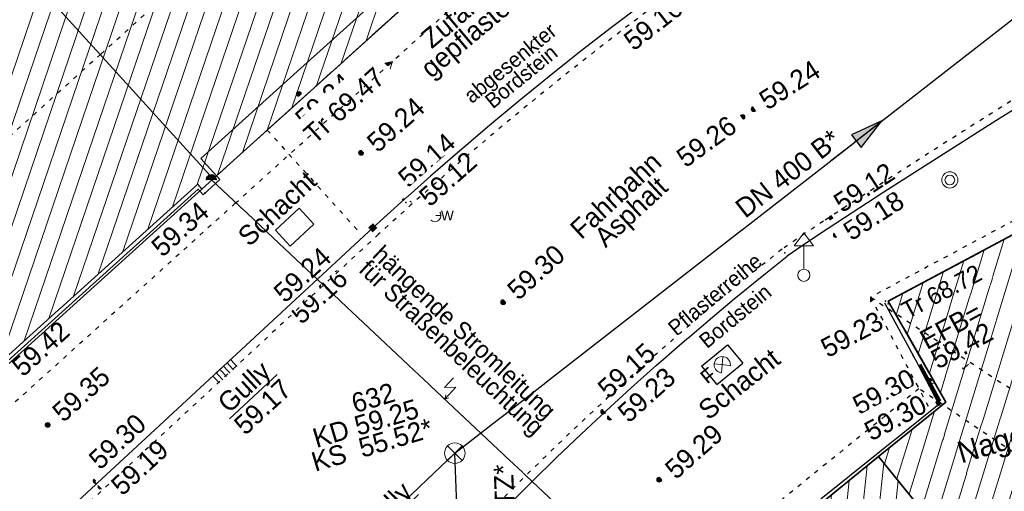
# Model space of a CAD drawing. Header units: metres. Extents: x 32365810 to 32367010, y 5620411 to 5622366.
# Tile 104 of 198: x 32366190 to 32366213, y 5622100 to 5622111. Entities that reach past the tile are written whole.
import ezdxf

# ---------------------------------------------------------------- set-up
doc = ezdxf.new("R2010")
doc.units = ezdxf.units.M
for name, pattern in [('1000.100', [0]), ('1000.104', [0.225, 0.075, -0.15]), ('1000.106', [0]), ('1000.196', [0.225, 0.075, -0.15]), ('1000.300', [0]), ('1000.325', [0]), ('1600.1047', [0]), ('1600.2028', [0]), ('1600.2305', [0.75, 0.5, 0, 0, -0.25]), ('1600.2505', [0]), ('1600.2507', [0])]:
    doc.linetypes.add(name, pattern=pattern)
doc.layers.get('0').update_dxf_attribs({"color": 1, "linetype": 'CONTINUOUS'})
for name, color, linetype in [('Beschriftung Gebäude', 7, 'CONTINUOUS'), ('Beschriftung Kanalbestand (AMT 66)', 7, 'CONTINUOUS'), ('Beschriftung Topographie', 7, 'CONTINUOUS'), ('Ebene 32', 7, 'CONTINUOUS'), ('EFB-_ Dachhöhen Bestandsgebäude (NHN)', 7, 'CONTINUOUS'), ('Fahrbahnmarkierung', 7, 'CONTINUOUS'), ('Flurstücke_Grenzpunkte', 11, 'CONTINUOUS'), ('Gebäude', 31, 'CONTINUOUS'), ('Höhen_ gemessen (NHN)', 7, 'CONTINUOUS'), ('Höhentexte_ gemessen (NHN)', 7, 'CONTINUOUS'), ('Lagebezeichnungen', 12, 'CONTINUOUS'), ('Leitungen Kanalbestand (AMT 66)', 7, 'CONTINUOUS'), ('Siedlungsflächen - Bauwerke u. Einrichtungen', 51, 'CONTINUOUS'), ('Stromversorgung', 7, 'CONTINUOUS'), ('Symbole Topographie', 7, 'CONTINUOUS'), ('Topgraphie_ weitere örtliche Aufnahme', 7, 'CONTINUOUS'), ('Topographie_ örtl. Aufnahme', 7, 'CONTINUOUS'), ('Wasserleitung', 7, 'CONTINUOUS'), ('weitere Entwässerungsleitungen', 7, 'CONTINUOUS')]:
    doc.layers.add(name, color=color, linetype=linetype)
doc.styles.add('Arial', font='Arial.ttf')
doc.styles.add('Beschriftung schwarz_ Stift 0.25', font='Century Gothic.ttf')
doc.styles.add('Beschriftung Topographie_ blau', font='Century Gothic.ttf')
doc.styles.add('Dachhöhe NHN_ Bestand_ gemessen', font='Century Gothic.ttf')
doc.styles.add('Dachhöhe NHN_ Bestand_ gemessen_ schwarz', font='Century Gothic.ttf')
doc.styles.add('Flurstücksnummer - K 10 700', font='Arial.ttf')
doc.styles.add('Hausnummern NRW', font='Arial.ttf', dxfattribs={"width": 0.85})
doc.styles.add('Höhe NHN_ gemessen_ blau', font='Century Gothic.ttf')
doc.styles.add('Höhe NHN_ gemessen_ schwarz', font='Century Gothic.ttf')
doc.styles.add('Kanal Mischwasser_ Beschriftung allgemein_ dünn_ lila', font='Century Gothic.ttf')
doc.styles.add('Kanal_ Höhe_ NHN (Deckel_Sohle)_ lila', font='Century Gothic.ttf')
doc.styles.add('Stromversorgung_ Beschriftung allgemein_ dünn_ schwarz', font='Century Gothic.ttf')

# ---------------------------------------------------------------- blocks, each defined once
blk = doc.blocks.new('S1000.258')
at = {"lineweight": -2}
blk.add_hatch(color=0, dxfattribs=at).paths.add_polyline_path([(-0.5, -0.5), (-0.5, 0.5), (0.5, 0.5), (0.5, -0.5)], flags=0)
blk = doc.blocks.new('S1000.360')
at = {"lineweight": -2}
blk.add_hatch(color=0, dxfattribs=at).paths.add_polyline_path([(0, 0.25), (0.05, 0.05), (-0.05, 0.05)], flags=0)
at = {"color": 0, "lineweight": -2}
for p, q in [((-0.05, 0.05), (0, 0.25)), ((0, 0.25), (0.05, 0.05)), ((0, 0.25), (0, -0.25)), ((0.05, 0.05), (-0.05, 0.05))]:
    blk.add_line(p, q, dxfattribs=at)
blk = doc.blocks.new('S1000.451')
at = {"color": 0, "lineweight": -2}
for radius in [0.5, 0.3]:
    blk.add_circle((0, 0), radius, dxfattribs=at)
blk = doc.blocks.new('S1000.460', base_point=(0, -0.375))
at = {"color": 0, "lineweight": -2}
for p, q in [((-0.2, 0.23), (0, 0.5)), ((0, 0.5), (0.2, 0.23)), ((0.2, 0.23), (-0.2, 0.23)), ((0, -0.25), (0, 0.23))]:
    blk.add_line(p, q, dxfattribs=at)
blk.add_circle((0, -0.375), 0.125, dxfattribs=at)
blk = doc.blocks.new('S1000.364', base_point=(0.25, 0))
at = {"color": 0, "lineweight": -2}
for p, q in [((0.075, 0.175), (0.425, -0.175)), ((0.425, 0.175), (0.075, -0.175))]:
    blk.add_line(p, q, dxfattribs=at)
blk.add_circle((0.25, 0), 0.25, dxfattribs=at)
at = {"color": 0, "lineweight": -2, "insert": (-0.5, -0.235), "char_height": 0.47, "attachment_point": 7, "line_spacing_factor": 0.69, "style": 'Arial'}
blk.add_mtext('F', dxfattribs=at)
blk = doc.blocks.new('S1000.549', base_point=(-0.2, 0))
at = {"color": 0, "lineweight": -2}
blk.add_line((-0.45, 0), (0.05, 0), dxfattribs=at)
blk.add_circle((-0.2, 0), 0.25, dxfattribs=at)
at = {"color": 0, "lineweight": -2, "insert": (0.05246, -0.199999), "char_height": 0.4, "attachment_point": 7, "line_spacing_factor": 0.69, "style": 'Arial'}
blk.add_mtext('W', dxfattribs=at)
blk = doc.blocks.new('S1000.474')
at = {"lineweight": -2}
blk.add_hatch(color=0, dxfattribs=at).paths.add_polyline_path([(-0.125, 0), (-0.120741, 0.032352), (-0.108253, 0.0625), (-0.088388, 0.088388), (-0.0625, 0.108253), (-0.032352, 0.120741), (0, 0.125), (0.032352, 0.120741), (0.0625, 0.108253), (0.088388, 0.088388), (0.108253, 0.0625), (0.120741, 0.032352), (0.125, 0), (0, 0)], flags=0)
at = {"color": 0, "lineweight": -2}
for p, q in [((-0.125, 0), (0, 0)), ((0, 0), (0.125, 0))]:
    blk.add_line(p, q, dxfattribs=at)
blk.add_arc((0, 0), 0.125, 0, 180, dxfattribs=at)
for p in [(-0.125, 0), (0, 0), (0.125, 0)]:
    blk.add_point(p, dxfattribs=at)
blk = doc.blocks.new('S1000.345')
at = {"color": 0, "lineweight": -2}
for p, q in [((-0.353554, 0.353554), (0.353554, -0.353554)), ((-0.353554, -0.353554), (0.353554, 0.353554))]:
    blk.add_line(p, q, dxfattribs=at)
blk.add_circle((0, 0), 0.5, dxfattribs=at)
blk = doc.blocks.new('S1000.507', base_point=(0, -0.25))
at = {"color": 0, "lineweight": -2}
for p, q in [((-0.5, 0.25), (-0.3, 0.25)), ((-0.5, -0.25), (-0.5, 0.25)), ((-0.3, 0.25), (-0.1, 0.25)), ((-0.3, 0.25), (-0.3, -0.25)), ((-0.1, 0.25), (0.1, 0.25)), ((-0.1, 0.25), (-0.1, -0.25)), ((0.1, 0.25), (0.3, 0.25)), ((0.1, 0.25), (0.1, -0.25)), ((0.3, 0.25), (0.5, 0.25)), ((0.3, 0.25), (0.3, -0.25)), ((0.5, 0.25), (0.5, -0.25)), ((-0.3, -0.25), (-0.5, -0.25)), ((-0.1, -0.25), (-0.3, -0.25)), ((0.1, -0.25), (-0.1, -0.25)), ((0.3, -0.25), (0.1, -0.25)), ((0.5, -0.25), (0.3, -0.25))]:
    blk.add_line(p, q, dxfattribs=at)
blk = doc.blocks.new('S1000.15')
at = {"color": 0, "lineweight": -2}
for p, q in [((-0.5, 0.05), (-0.485, 0.1)), ((0.495, 0.05), (-0.5, 0.05)), ((-0.5, -0.05), (-0.5, 0)), ((-0.5, 0), (0.5, 0)), ((-0.485, 0.1), (0.49, 0.1)), ((-0.475, 0.15), (-0.455, 0.2)), ((0.475, 0.15), (-0.475, 0.15)), ((-0.455, 0.2), (0.455, 0.2)), ((-0.43, 0.25), (-0.4, 0.3)), ((0.43, 0.25), (-0.43, 0.25)), ((-0.4, 0.3), (0.395, 0.3)), ((-0.355, 0.35), (-0.295, 0.4)), ((0.36, 0.35), (-0.355, 0.35)), ((-0.295, 0.4), (0.3, 0.4)), ((0.22, 0.45), (-0.215, 0.45)), ((0.3, 0.4), (0.22, 0.45)), ((0.395, 0.3), (0.36, 0.35)), ((0.455, 0.2), (0.43, 0.25)), ((0.49, 0.1), (0.475, 0.15)), ((0.5, 0), (0.495, 0.05)), ((0.495, -0.05), (-0.5, -0.05)), ((-0.475, -0.15), (-0.49, -0.1)), ((-0.49, -0.1), (0.485, -0.1)), ((0.475, -0.15), (-0.475, -0.15)), ((-0.43, -0.25), (-0.455, -0.2)), ((-0.455, -0.2), (0.46, -0.2)), ((0.425, -0.25), (-0.43, -0.25)), ((-0.355, -0.35), (-0.4, -0.3)), ((-0.4, -0.3), (0.395, -0.3)), ((0.345, -0.35), (-0.355, -0.35)), ((-0.205, -0.45), (-0.29, -0.4)), ((-0.29, -0.4), (0.285, -0.4)), ((0.2, -0.45), (-0.205, -0.45)), ((0.285, -0.4), (0.345, -0.35)), ((0.395, -0.3), (0.425, -0.25)), ((0.46, -0.2), (0.475, -0.15)), ((0.485, -0.1), (0.495, -0.05))]:
    blk.add_line(p, q, dxfattribs=at)
blk.add_circle((0, 0), 0.5, dxfattribs=at)
blk = doc.blocks.new('S1000.400')
at = {"lineweight": -2}
blk.add_hatch(color=0, dxfattribs=at).paths.add_polyline_path([(-0.49, 0), (0.49, 0), (0.479292, -0.101877), (0.447637, -0.199301), (0.396418, -0.288015), (0.327874, -0.364141), (0.245, -0.424352), (0.151418, -0.466018), (0.051219, -0.487316), (-0.051219, -0.487316), (-0.151418, -0.466018), (-0.245, -0.424352), (-0.327874, -0.364141), (-0.396418, -0.288015), (-0.447637, -0.199301), (-0.479292, -0.101877)], flags=0)
at = {"color": 0, "lineweight": -2}
blk.add_circle((0, 0), 0.5, dxfattribs=at)
for start, end in [(0, 180), (180, 0)]:
    blk.add_arc((0, 0), 0.49, start, end, dxfattribs=at)
blk = doc.blocks.new('S1000.114', base_point=(0, 0.366025))
at = {"lineweight": -2}
blk.add_hatch(color=0, dxfattribs=at).paths.add_polyline_path([(-0.5, -0.5), (0, 0.366026), (0, -0.5)], flags=0)
at = {"color": 0, "lineweight": -2}
for p, q in [((0, 0.366026), (-0.5, -0.5)), ((0.5, -0.5), (0, 0.366026)), ((-0.5, -0.5), (0, -0.5)), ((0, -0.5), (0.5, -0.5))]:
    blk.add_line(p, q, dxfattribs=at)
blk = doc.blocks.new('O92')
at = {"layer": 'Gebäude', "color": 7, "linetype": '1600.2507', "lineweight": 18}
for p, q in [((32366198.538, 5622121.696), (32366189.143, 5622113.221)), ((32366203.863, 5622115.823), (32366198.538, 5622121.696)), ((32366194.469, 5622107.35), (32366203.863, 5622115.823)), ((32366189.143, 5622113.221), (32366194.469, 5622107.35))]:
    blk.add_line(p, q, dxfattribs=at)
blk = doc.blocks.new('O508')
at = {"layer": 'Gebäude', "color": 7, "linetype": '1600.2305', "lineweight": 18}
blk.add_line((32366203.863, 5622115.823), (32366194.469, 5622107.35), dxfattribs=at)
blk = doc.blocks.new('O1014')
at = {"layer": 'Flurstücke_Grenzpunkte', "color": 7, "linetype": '1600.2028', "lineweight": 35}
for p, q in [((32366194.469, 5622107.35), (32366203.863, 5622115.823)), ((32366194.209, 5622107.115), (32366194.469, 5622107.35)), ((32366182.496, 5622096.55), (32366194.209, 5622107.115))]:
    blk.add_line(p, q, dxfattribs=at)
blk = doc.blocks.new('O1323')
at = {"layer": 'Flurstücke_Grenzpunkte', "color": 7, "linetype": '1600.2028', "lineweight": 35}
for p, q in [((32366209.853, 5622100.937), (32366207.289, 5622098.86)), ((32366216.161, 5622093.17), (32366209.853, 5622100.937)), ((32366214.832, 5622089.521), (32366207.289, 5622098.86)), ((32366221.404, 5622086.716), (32366216.161, 5622093.17)), ((32366218.587, 5622084.872), (32366214.832, 5622089.521)), ((32366221.404, 5622086.716), (32366218.587, 5622084.872))]:
    blk.add_line(p, q, dxfattribs=at)
at = {"layer": 'Flurstücke_Grenzpunkte', "color": 7, "lineweight": 18, "insert": (32366211.408285, 5622094.984837), "char_height": 0.95, "attachment_point": 8, "line_spacing_factor": 0.69, "style": 'Flurstücksnummer - K 10 700', "bg_fill": 2}
blk.add_mtext('96', dxfattribs=at)
blk = doc.blocks.new('O1357')
at = {"layer": 'Flurstücke_Grenzpunkte', "color": 7, "linetype": '1600.2028', "lineweight": 35}
for p, q in [((32366214.216, 5622106.737), (32366210.076, 5622104.526)), ((32366219.836, 5622096.145), (32366214.216, 5622106.737)), ((32366210.076, 5622104.526), (32366211.406, 5622102.195)), ((32366211.406, 5622102.195), (32366209.853, 5622100.937)), ((32366216.161, 5622093.17), (32366209.853, 5622100.937)), ((32366223.953, 5622088.386), (32366219.836, 5622096.145)), ((32366221.404, 5622086.716), (32366216.161, 5622093.17)), ((32366223.953, 5622088.386), (32366221.404, 5622086.716))]:
    blk.add_line(p, q, dxfattribs=at)
at = {"layer": 'Flurstücke_Grenzpunkte', "color": 7, "lineweight": 18, "insert": (32366214.893, 5622097.485), "char_height": 0.95, "attachment_point": 8, "line_spacing_factor": 0.69, "style": 'Flurstücksnummer - K 10 700', "bg_fill": 2}
blk.add_mtext('97', dxfattribs=at)
blk = doc.blocks.new('O1587')
at = {"layer": 'Flurstücke_Grenzpunkte', "color": 7, "linetype": '1600.2028', "lineweight": 35}
for p, q in [((32366194.469, 5622107.35), (32366203.863, 5622115.823)), ((32366194.209, 5622107.115), (32366194.469, 5622107.35)), ((32366182.496, 5622096.55), (32366194.209, 5622107.115)), ((32366214.216, 5622106.737), (32366210.076, 5622104.526)), ((32366210.076, 5622104.526), (32366211.406, 5622102.195)), ((32366211.406, 5622102.195), (32366209.853, 5622100.937)), ((32366209.853, 5622100.937), (32366207.289, 5622098.86))]:
    blk.add_line(p, q, dxfattribs=at)
blk = doc.blocks.new('O2545')
at = {"layer": 'Gebäude', "color": 7, "linetype": '1600.2505', "lineweight": 18}
for p, q in [((32366194.469, 5622107.35), (32366203.863, 5622115.823)), ((32366182.396, 5622096.662), (32366194.11, 5622107.227)), ((32366194.11, 5622107.227), (32366194.209, 5622107.115)), ((32366194.209, 5622107.115), (32366194.469, 5622107.35))]:
    blk.add_line(p, q, dxfattribs=at)
blk = doc.blocks.new('O2653')
at = {"layer": 'Gebäude', "color": 7, "linetype": '1600.2505', "lineweight": 18}
for p, q in [((32366214.216, 5622106.737), (32366210.076, 5622104.526)), ((32366214.216, 5622106.737), (32366219.836, 5622096.145)), ((32366210.076, 5622104.526), (32366211.406, 5622102.195)), ((32366211.406, 5622102.195), (32366209.853, 5622100.937)), ((32366209.853, 5622100.937), (32366216.161, 5622093.17)), ((32366219.836, 5622096.145), (32366216.161, 5622093.17))]:
    blk.add_line(p, q, dxfattribs=at)
at = {"layer": 'Ebene 32', "color": 7, "lineweight": 18, "insert": (32366214.355, 5622099.978), "char_height": 0.7, "attachment_point": 8, "line_spacing_factor": 0.69, "style": 'Hausnummern NRW', "bg_fill": 2}
blk.add_mtext('(3)', dxfattribs=at)
blk = doc.blocks.new('O2740')
at = {"layer": 'Gebäude', "color": 7, "linetype": '1600.2505', "lineweight": 18}
for p, q in [((32366209.853, 5622100.937), (32366207.289, 5622098.86)), ((32366209.853, 5622100.937), (32366216.161, 5622093.17)), ((32366214.832, 5622089.521), (32366207.289, 5622098.86)), ((32366216.161, 5622093.17), (32366213.637, 5622091.126)), ((32366213.637, 5622091.126), (32366214.893, 5622089.57)), ((32366214.893, 5622089.57), (32366214.832, 5622089.521))]:
    blk.add_line(p, q, dxfattribs=at)
at = {"layer": 'Lagebezeichnungen', "color": 7, "lineweight": 18, "insert": (32366208.349193, 5622098.608349), "char_height": 0.7, "attachment_point": 8, "rotation": 39.0096809, "line_spacing_factor": 0.69, "style": 'Hausnummern NRW', "bg_fill": 2}
blk.add_mtext('18', dxfattribs=at)
blk = doc.blocks.new('*X1198')
at = {"color": 253, "linetype": '1600.1047', "lineweight": 18, "true_color": 0xb2b2b2}
for p, q in [((32366193.526352, 5622106.7006), (32366201.936114, 5622131.388532)), ((32366194.098201, 5622107.216358), (32366202.178255, 5622130.936389)), ((32366194.571323, 5622107.442291), (32366202.420396, 5622130.484246)), ((32366195.143185, 5622107.958087), (32366202.662537, 5622130.032103)), ((32366195.715047, 5622108.473883), (32366202.904678, 5622129.57996)), ((32366196.28691, 5622108.989679), (32366203.146818, 5622129.127817)), ((32366196.858772, 5622109.505475), (32366203.388959, 5622128.675674)), ((32366197.430634, 5622110.021272), (32366203.6311, 5622128.223531)), ((32366198.002496, 5622110.537068), (32366203.873241, 5622127.771388)), ((32366192.954502, 5622106.184843), (32366198.105303, 5622121.305674)), ((32366192.382653, 5622105.669085), (32366197.533408, 5622120.789782)), ((32366191.810804, 5622105.153327), (32366196.961513, 5622120.273889)), ((32366191.238955, 5622104.63757), (32366196.389618, 5622119.757997)), ((32366190.667106, 5622104.121812), (32366195.817723, 5622119.242104)), ((32366190.095257, 5622103.606054), (32366195.245828, 5622118.726212)), ((32366189.523408, 5622103.090296), (32366194.673933, 5622118.210319)), ((32366188.951559, 5622102.574539), (32366194.102038, 5622117.694427)), ((32366188.37971, 5622102.058781), (32366193.530143, 5622117.178534)), ((32366187.807861, 5622101.543023), (32366192.958248, 5622116.662642)), ((32366187.236011, 5622101.027266), (32366192.386353, 5622116.146749)), ((32366186.664162, 5622100.511508), (32366191.814457, 5622115.630857))]:
    blk.add_line(p, q, dxfattribs=at)
blk = doc.blocks.new('*X1230')
at = {"color": 253, "linetype": '1600.1047', "lineweight": 18, "true_color": 0xb2b2b2}
for p, q in [((32366211.698066, 5622098.665182), (32366214.165255, 5622106.709899)), ((32366211.413343, 5622099.015759), (32366213.696189, 5622106.459391)), ((32366211.982788, 5622098.314605), (32366214.437675, 5622106.319209)), ((32366211.128621, 5622099.366337), (32366213.227123, 5622106.208882)), ((32366210.843898, 5622099.716914), (32366212.758056, 5622105.958374)), ((32366212.267511, 5622097.964028), (32366214.686242, 5622105.850737)), ((32366211.279593, 5622102.416544), (32366212.28899, 5622105.707865)), ((32366211.024479, 5622102.863665), (32366211.819924, 5622105.457357)), ((32366212.552234, 5622097.613451), (32366214.934808, 5622105.382265)), ((32366210.769365, 5622103.310786), (32366211.350858, 5622105.206848)), ((32366210.514251, 5622103.757907), (32366210.881792, 5622104.956339)), ((32366212.836956, 5622097.262874), (32366215.183374, 5622104.913793)), ((32366210.259137, 5622104.205028), (32366210.412725, 5622104.705831)), ((32366213.121679, 5622096.912297), (32366215.43194, 5622104.445321)), ((32366213.406401, 5622096.56172), (32366215.680506, 5622103.976849)), ((32366213.691124, 5622096.211143), (32366215.929072, 5622103.508377)), ((32366213.975846, 5622095.860566), (32366216.177638, 5622103.039906)), ((32366214.260569, 5622095.509988), (32366216.426204, 5622102.571434)), ((32366210.559175, 5622100.067491), (32366211.147408, 5622101.985529)), ((32366214.545292, 5622095.159411), (32366216.67477, 5622102.102962)), ((32366210.274453, 5622100.418068), (32366210.625516, 5622101.562773)), ((32366214.830014, 5622094.808834), (32366216.923336, 5622101.63449)), ((32366209.98973, 5622100.768645), (32366210.103624, 5622101.140017)), ((32366215.114737, 5622094.458257), (32366217.171902, 5622101.166018)), ((32366215.399459, 5622094.10768), (32366217.420469, 5622100.697546)), ((32366215.684182, 5622093.757103), (32366217.669035, 5622100.229074)), ((32366215.968905, 5622093.406526), (32366217.917601, 5622099.760602)), ((32366216.330748, 5622093.307415), (32366218.166167, 5622099.29213)), ((32366216.852529, 5622093.729809), (32366218.414733, 5622098.823658)), ((32366217.37431, 5622094.152203), (32366218.663299, 5622098.355186)), ((32366217.89609, 5622094.574597), (32366218.911865, 5622097.886715)), ((32366218.417871, 5622094.996991), (32366219.160431, 5622097.418243)), ((32366218.939652, 5622095.419385), (32366219.408997, 5622096.949771)), ((32366219.461433, 5622095.841779), (32366219.657563, 5622096.481299))]:
    blk.add_line(p, q, dxfattribs=at)
blk = doc.blocks.new('*X1256')
at = {"color": 253, "linetype": '1600.1047', "lineweight": 18, "true_color": 0xb2b2b2}
for p, q in [((32366209.476802, 5622096.15128), (32366209.970529, 5622100.792288)), ((32366209.143576, 5622096.563847), (32366209.585779, 5622100.720535)), ((32366208.81035, 5622096.976414), (32366209.1731, 5622100.386238)), ((32366209.810027, 5622095.738712), (32366210.303968, 5622100.381726)), ((32366208.477125, 5622097.388981), (32366208.76042, 5622100.051942)), ((32366210.143253, 5622095.326145), (32366210.637407, 5622099.971165)), ((32366208.143899, 5622097.801548), (32366208.34774, 5622099.717646)), ((32366210.476478, 5622094.913578), (32366210.970846, 5622099.560603)), ((32366207.810673, 5622098.214116), (32366207.935061, 5622099.383349)), ((32366207.477448, 5622098.626683), (32366207.522381, 5622099.049053)), ((32366210.809704, 5622094.501011), (32366211.304285, 5622099.150042)), ((32366211.14293, 5622094.088444), (32366211.637724, 5622098.739481)), ((32366211.476155, 5622093.675876), (32366211.971163, 5622098.328919)), ((32366211.809381, 5622093.263309), (32366212.304602, 5622097.918358)), ((32366212.142607, 5622092.850742), (32366212.638041, 5622097.507797)), ((32366212.475832, 5622092.438175), (32366212.97148, 5622097.097235)), ((32366212.809058, 5622092.025608), (32366213.304919, 5622096.686674)), ((32366213.142284, 5622091.61304), (32366213.638358, 5622096.276113)), ((32366213.475509, 5622091.200473), (32366213.971797, 5622095.865551)), ((32366213.864284, 5622091.31006), (32366214.305236, 5622095.45499)), ((32366214.276952, 5622091.64425), (32366214.638675, 5622095.044428)), ((32366214.68962, 5622091.978439), (32366214.972115, 5622094.633867)), ((32366215.102289, 5622092.312629), (32366215.305554, 5622094.223306)), ((32366215.514957, 5622092.646818), (32366215.638993, 5622093.812744)), ((32366215.927625, 5622092.981007), (32366215.972432, 5622093.402183)), ((32366213.808735, 5622090.787906), (32366213.820516, 5622090.89865)), ((32366214.141961, 5622090.375339), (32366214.153719, 5622090.485861)), ((32366214.475186, 5622089.962772), (32366214.486921, 5622090.073073)), ((32366214.808412, 5622089.550204), (32366214.820123, 5622089.660284))]:
    blk.add_line(p, q, dxfattribs=at)
blk = doc.blocks.new('S1000.370')
at = {"lineweight": -2}
blk.add_hatch(color=0, dxfattribs=at).paths.add_polyline_path([(0.065, 0), (-0.06, 0), (0, 0.25)], flags=0)
at = {"color": 0, "lineweight": -2}
for p, q in [((0, 0.25), (-0.06, 0)), ((0, -0.25), (0, 0.25)), ((0.065, 0), (0, 0.25)), ((-0.06, 0), (0.065, 0))]:
    blk.add_line(p, q, dxfattribs=at)
blk = doc.blocks.new('S1000.399', base_point=(0.175, -0.5))
at = {"color": 0, "lineweight": -2}
for p, q in [((-0.2, -0.125), (-0.2, 0.5)), ((0.175, 0.25), (-0.2, -0.125)), ((0.175, 0.25), (0.175, -0.5)), ((0.075, -0.325), (0.175, -0.5)), ((0.175, -0.5), (0.275, -0.325))]:
    blk.add_line(p, q, dxfattribs=at)

msp = doc.modelspace()

# ---------------------------------------------------------------- linework, layer by layer
at = {"layer": 'EFB-_ Dachhöhen Bestandsgebäude (NHN)', "color": 7, "true_color": 0xffffff}
msp.add_point((32366210.071549, 5622104.459854, 68.619), dxfattribs=at)
at = {"layer": 'Fahrbahnmarkierung', "color": 7, "true_color": 0xffffff}
for p in [(32366203.33749, 5622106.155836, 59.276), (32366207.683137, 5622105.642356, 59.115), (32366198.728788, 5622101.911303, 59.3)]:
    msp.add_point(p, dxfattribs=at)
at = {"layer": 'Höhen_ gemessen (NHN)', "color": 7, "true_color": 0xffffff}
for p in [(32366198.853, 5622106.872, 59.159), (32366198.921, 5622106.806, 59.135)]:
    msp.add_point(p, dxfattribs=at)
at = {"layer": 'Topographie_ örtl. Aufnahme', "color": 7, "true_color": 0xffffff}
for p in [(32366201.786134, 5622109.350533, 59.085), (32366210.007937, 5622104.526613, 59.191)]:
    msp.add_point(p, dxfattribs=at)
at = {"layer": 'Topographie_ örtl. Aufnahme', "color": 7, "lineweight": 18}
msp.add_point((32366195.585356, 5622109.082054, 59.357), dxfattribs=at)

# ---------------------------------------------------------------- block references
at = {"layer": 'EFB-_ Dachhöhen Bestandsgebäude (NHN)', "color": 7, "lineweight": 18, "xscale": 0.25, "yscale": 0.25, "zscale": 0.25}
for p, rotation in [((32366198.611, 5622110.061, 69.469), 312.0492614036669), ((32366209.66581, 5622104.617368, 68.719), 28.104843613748)]:
    msp.add_blockref('S1000.114', p, dxfattribs=dict(at, rotation=rotation))
at = {"layer": 'EFB-_ Dachhöhen Bestandsgebäude (NHN)', "color": 7, "lineweight": 9, "xscale": 0.1375, "yscale": 0.1375, "zscale": 0.1375, "rotation": 180.000420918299}
msp.add_blockref('S1000.400', (32366211.064, 5622102.676, 59.42), dxfattribs=at)
at = {"layer": 'Höhen_ gemessen (NHN)', "color": 7, "lineweight": 18, "xscale": 0.1125, "yscale": 0.1125, "zscale": 0.1125}
for p in [(32366196.447, 5622109.311, 59.335), (32366206.964, 5622108.958, 59.243), (32366206.704, 5622108.778, 59.261), (32366197.887, 5622107.951, 59.237), (32366198.924, 5622106.939, 59.144), (32366199.063, 5622106.869, 59.117), (32366208.766, 5622106.446, 59.122), (32366208.863, 5622106.053, 59.176), (32366197.377, 5622105.543, 59.242), (32366197.439, 5622105.457, 59.16), (32366201.172, 5622104.503, 59.299), (32366210.047, 5622104.174, 59.23), (32366210.949, 5622102.567, 59.301), (32366211.223196, 5622102.16587, 59.3), (32366203.484414, 5622101.971632, 59.149), (32366190.643, 5622101.665, 59.346), (32366203.638, 5622101.833, 59.228), (32366191.751, 5622100.371, 59.304), (32366204.779, 5622100.403, 59.287), (32366191.864, 5622100.244, 59.192)]:
    msp.add_blockref('S1000.15', p, dxfattribs=at)
at = {"layer": 'Leitungen Kanalbestand (AMT 66)', "color": 7, "lineweight": 18, "xscale": 0.475, "yscale": 0.475, "zscale": 0.475}
msp.add_blockref('S1000.345', (32366200.055161, 5622101.014021, 59.254), dxfattribs=at)
at = {"layer": 'Stromversorgung', "color": 7, "lineweight": 18, "xscale": 0.9375, "yscale": 0.9375, "zscale": 0.9375}
msp.add_blockref('S1000.474', (32366194.424114, 5622107.331884, 68.624), dxfattribs=at)
at = {"layer": 'Symbole Topographie', "color": 7, "lineweight": 18}
for name, p, xscale, yscale, zscale in [('S1000.451', (32366211.498546, 5622107.32561, 59.108), 0.375, 0.375, 0.375), ('S1000.460', (32366208.1213, 5622105.122298, 59.162), 1.125, 1.125, 1.125)]:
    msp.add_blockref(name, p, dxfattribs=dict(at, xscale=xscale, yscale=yscale, zscale=zscale))
for name, p, xscale, yscale, zscale, rotation in [('S1000.258', (32366198.158, 5622106.22, 59.167), 0.15000000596, 0.15000000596, 0.15000000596, 222.412163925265), ('S1000.364', (32366206.236479, 5622103.056554, 59.189), 0.7525, 0.7525, 0.7525, 39.538008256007), ('S1000.360', (32366211.675613, 5622102.990451), 1.875, 1.875, 1.875, 298.544536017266)]:
    msp.add_blockref(name, p, dxfattribs=dict(at, xscale=xscale, yscale=yscale, zscale=zscale, rotation=rotation))
at = {"layer": 'Topographie_ örtl. Aufnahme', "color": 7, "lineweight": 18, "xscale": 0.1125, "yscale": 0.1125, "zscale": 0.1125}
msp.add_blockref('S1000.15', (32366194.233, 5622106.984, 59.337), dxfattribs=at)
at = {"layer": 'Wasserleitung', "color": 7, "lineweight": 18, "xscale": 0.5625, "yscale": 0.5625, "zscale": 0.5625}
msp.add_blockref('S1000.549', (32366199.592354, 5622106.500874, 59.168), dxfattribs=at)
at = {"layer": 'weitere Entwässerungsleitungen', "color": 7, "lineweight": 18, "xscale": 0.5625, "yscale": 0.5625, "zscale": 0.5625, "rotation": 222.781212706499}
msp.add_blockref('S1000.507', (32366194.66477, 5622102.987366, 59.173), dxfattribs=at)

# ---------------------------------------------------------------- texts
at = {"layer": 'Beschriftung Gebäude', "color": 7, "lineweight": 25, "insert": (32366211.806643, 5622100.629683), "char_height": 0.5, "attachment_point": 7, "rotation": 16.5123575, "line_spacing_factor": 0.69, "style": 'Beschriftung schwarz_ Stift 0.25', "bg_fill": 2}
msp.add_mtext('Nagelstudio', dxfattribs=at)
at = {"layer": 'Beschriftung Kanalbestand (AMT 66)', "color": 200, "lineweight": 25, "true_color": 0xd600ff, "insert": (32366201.245588, 5622098.966922), "char_height": 0.45, "attachment_point": 5, "rotation": 92.2060884, "line_spacing_factor": 0.69, "style": 'Kanal Mischwasser_ Beschriftung allgemein_ dünn_ lila', "bg_fill": 2}
msp.add_mtext('DN 300 STZ*', dxfattribs=at)
at = {"layer": 'Beschriftung Topographie', "color": 142, "lineweight": 25, "true_color": 0x0087cd, "char_height": 0.45, "attachment_point": 5, "line_spacing_factor": 0.69, "style": 'Beschriftung Topographie_ blau', "bg_fill": 2}
for s, insert, rotation in [('Zufahrt\\Pgepflastert', (32366200.315492, 5622110.874254), 39.9778274), ('Schacht', (32366195.948104, 5622106.666625), 42.7811692)]:
    msp.add_mtext(s, dxfattribs=dict(at, insert=insert, rotation=rotation))
at = {"layer": 'Höhentexte_ gemessen (NHN)', "color": 7, "lineweight": 25, "char_height": 0.45, "line_spacing_factor": 0.69, "style": 'Höhe NHN_ gemessen_ schwarz', "bg_fill": 2}
for s, insert, attachment_point, rotation in [('59.10', (32366204.786415, 5622110.745492, 59.079), 8, 37.975075), ('59.34', (32366194.112671, 5622106.86384, 59.337), 3, 42.0224027), ('59.42', (32366190.635862, 5622103.256771, 59.423), 8, 42.0477168), ('59.15', (32366204.177437, 5622102.752962, 59.149), 8, 41.9644707), ('59.30', (32366210.080493, 5622102.231037, 59.301), 8, 28.104822)]:
    msp.add_mtext(s, dxfattribs=dict(at, insert=insert, attachment_point=attachment_point, rotation=rotation))

# ---------------------------------------------------------------- next in the draw order: texts
at = {"layer": 'Beschriftung Kanalbestand (AMT 66)', "color": 200, "lineweight": 25, "true_color": 0xd600ff, "insert": (32366207.754943, 5622107.470512), "char_height": 0.45, "attachment_point": 5, "rotation": 37.8591242, "line_spacing_factor": 0.69, "style": 'Kanal Mischwasser_ Beschriftung allgemein_ dünn_ lila', "bg_fill": 2}
msp.add_mtext('DN 400 B*', dxfattribs=at)
at = {"layer": 'Beschriftung Topographie', "color": 142, "lineweight": 25, "true_color": 0x0087cd, "attachment_point": 5, "line_spacing_factor": 0.69, "style": 'Beschriftung Topographie_ blau', "bg_fill": 2}
for s, insert, char_height, rotation in [('abgesenkter\\PBordstein', (32366201.462334, 5622109.867277), 0.35, 39.2626349), ('Fahrbahn\\PAsphalt', (32366203.994701, 5622106.729634), 0.45, 42.7811692), ('Schacht', (32366206.629491, 5622102.610264), 0.45, 38.4537778)]:
    msp.add_mtext(s, dxfattribs=dict(at, insert=insert, char_height=char_height, rotation=rotation))
at = {"layer": 'EFB-_ Dachhöhen Bestandsgebäude (NHN)', "color": 7, "lineweight": 25, "insert": (32366211.88709, 5622103.2972, 59.42), "char_height": 0.45, "attachment_point": 8, "rotation": 28.5445488, "line_spacing_factor": 0.69, "style": 'Dachhöhe NHN_ Bestand_ gemessen_ schwarz', "bg_fill": 2}
msp.add_mtext('EFB=\\P59.42', dxfattribs=at)
at = {"layer": 'Höhentexte_ gemessen (NHN)', "color": 7, "lineweight": 25, "char_height": 0.45, "line_spacing_factor": 0.69, "style": 'Höhe NHN_ gemessen_ schwarz', "bg_fill": 2}
for s, insert, attachment_point, rotation in [('59.24', (32366207.919521, 5622109.326402, 59.243), 8, 32.6762172), ('59.34', (32366196.876279, 5622109.328097, 59.335), 2, 42.0491775), ('59.24', (32366198.841521, 5622108.430205, 59.237), 8, 41.5806762), ('59.18', (32366209.858794, 5622106.309393, 59.176), 8, 32.9972033), ('59.23', (32366209.342462, 5622103.556093, 59.23), 8, 28.104822), ('59.35', (32366191.569068, 5622102.20589, 59.346), 8, 42.0477168), ('59.23', (32366204.640059, 5622102.191175, 59.228), 8, 41.888192)]:
    msp.add_mtext(s, dxfattribs=dict(at, insert=insert, attachment_point=attachment_point, rotation=rotation))
at = {"layer": 'Höhentexte_ gemessen (NHN)', "color": 142, "lineweight": 25, "true_color": 0x0087cd, "insert": (32366211.013817, 5622101.98645), "char_height": 0.45, "attachment_point": 9, "rotation": 28.104822, "line_spacing_factor": 0.69, "style": 'Höhe NHN_ gemessen_ blau', "bg_fill": 2}
msp.add_mtext('59.30', dxfattribs=at)

# ---------------------------------------------------------------- next in the draw order: texts
at = {"layer": 'Beschriftung Topographie', "color": 142, "lineweight": 25, "true_color": 0x0087cd, "insert": (32366206.069201, 5622104.683539), "char_height": 0.35, "attachment_point": 5, "rotation": 39.6753721, "line_spacing_factor": 0.69, "style": 'Beschriftung Topographie_ blau', "bg_fill": 2}
msp.add_mtext('Pflasterreihe', dxfattribs=at)
at = {"layer": 'EFB-_ Dachhöhen Bestandsgebäude (NHN)', "color": 7, "lineweight": 25, "insert": (32366198.331209, 5622109.793238, 69.469), "char_height": 0.45, "attachment_point": 6, "rotation": 42.0492584, "line_spacing_factor": 0.69, "style": 'Dachhöhe NHN_ Bestand_ gemessen_ schwarz', "bg_fill": 2}
msp.add_mtext('Tr 69.47', dxfattribs=at)
at = {"layer": 'EFB-_ Dachhöhen Bestandsgebäude (NHN)', "color": 142, "lineweight": 25, "true_color": 0x0087cd, "insert": (32366210.333837, 5622104.452896), "char_height": 0.4, "attachment_point": 1, "rotation": 28.073525, "line_spacing_factor": 0.69, "style": 'Dachhöhe NHN_ Bestand_ gemessen', "bg_fill": 2}
msp.add_mtext('Tr 68.72', dxfattribs=at)
at = {"layer": 'Höhentexte_ gemessen (NHN)', "color": 7, "lineweight": 25, "char_height": 0.45, "attachment_point": 8, "line_spacing_factor": 0.69, "style": 'Höhe NHN_ gemessen_ schwarz', "bg_fill": 2}
for s, insert, rotation in [('59.26', (32366206.006083, 5622108.02756, 59.261), 35.8714107), ('59.14', (32366199.563756, 5622107.606639, 59.144), 41.2400509), ('59.12', (32366209.64101, 5622106.956706, 59.122), 32.9879702), ('59.30', (32366192.410349, 5622101.115134, 59.304), 42.7811692), ('59.29', (32366205.733476, 5622100.882165, 59.287), 41.5652122)]:
    msp.add_mtext(s, dxfattribs=dict(at, insert=insert, rotation=rotation))
at = {"layer": 'Stromversorgung', "color": 7, "lineweight": 25, "insert": (32366197.726642, 5622105.133393), "char_height": 0.4, "attachment_point": 7, "rotation": 316.7870482, "line_spacing_factor": 0.69, "style": 'Stromversorgung_ Beschriftung allgemein_ dünn_ schwarz', "bg_fill": 2}
msp.add_mtext('hängende Stromleitung\\Pfür Straßenbeleuchtung', dxfattribs=at)

# ---------------------------------------------------------------- next in the draw order: texts
at = {"layer": 'Beschriftung Kanalbestand (AMT 66)', "color": 200, "lineweight": 25, "true_color": 0xd600ff, "insert": (32366197.993882, 5622101.700043, 59.23), "char_height": 0.45, "attachment_point": 5, "rotation": 16.5125223, "line_spacing_factor": 0.69, "style": 'Kanal_ Höhe_ NHN (Deckel_Sohle)_ lila', "bg_fill": 2}
msp.add_mtext('    632\\PKD 59.25\\PKS  55.52*', dxfattribs=at)
at = {"layer": 'Beschriftung Topographie', "color": 142, "lineweight": 25, "true_color": 0x0087cd, "insert": (32366206.536508, 5622104.177533), "char_height": 0.35, "attachment_point": 5, "rotation": 39.6002148, "line_spacing_factor": 0.69, "style": 'Beschriftung Topographie_ blau', "bg_fill": 2}
msp.add_mtext('Bordstein', dxfattribs=at)
at = {"layer": 'Höhentexte_ gemessen (NHN)', "color": 7, "lineweight": 25, "char_height": 0.45, "attachment_point": 8, "line_spacing_factor": 0.69, "style": 'Höhe NHN_ gemessen_ schwarz', "bg_fill": 2}
for s, insert, rotation in [('59.12', (32366200.045838, 5622107.176444, 59.117), 41.4390589), ('59.30', (32366202.086223, 5622105.023892, 59.299), 41.9995629), ('59.19', (32366192.924587, 5622100.51639, 59.192), 42.7811692)]:
    msp.add_mtext(s, dxfattribs=dict(at, insert=insert, rotation=rotation))

# ---------------------------------------------------------------- next in the draw order: block references
at = {"layer": 'Gebäude', "color": 7, "true_color": 0xffffff}
for name in ['O92', 'O508']:
    msp.add_blockref(name, (0, 0), dxfattribs=at)

# ---------------------------------------------------------------- next in the draw order: texts
at = {"layer": 'weitere Entwässerungsleitungen', "color": 200, "lineweight": 25, "true_color": 0xd600ff, "insert": (32366198.690804, 5622099.524685, 59.154), "char_height": 0.45, "attachment_point": 5, "rotation": 45.6290368, "line_spacing_factor": 0.69, "style": 'Kanal_ Höhe_ NHN (Deckel_Sohle)_ lila', "bg_fill": 2}
msp.add_mtext('\\SGully/59.18;', dxfattribs=at)

# ---------------------------------------------------------------- next in the draw order: texts
at = {"layer": 'weitere Entwässerungsleitungen', "color": 200, "lineweight": 25, "true_color": 0xd600ff, "insert": (32366195.396893, 5622102.315873, 59.149), "char_height": 0.45, "attachment_point": 5, "rotation": 42.7811692, "line_spacing_factor": 0.69, "style": 'Kanal_ Höhe_ NHN (Deckel_Sohle)_ lila', "bg_fill": 2}
msp.add_mtext('\\SGully/59.17;', dxfattribs=at)

# ---------------------------------------------------------------- next in the draw order: texts
at = {"layer": 'Höhentexte_ gemessen (NHN)', "color": 7, "lineweight": 25, "insert": (32366197.068758, 5622104.474798, 59.136), "char_height": 0.45, "attachment_point": 8, "rotation": 42.7811692, "line_spacing_factor": 0.69, "style": 'Höhe NHN_ gemessen_ schwarz', "bg_fill": 2}
msp.add_mtext('59.16', dxfattribs=at)

# ---------------------------------------------------------------- next in the draw order: texts
at = {"layer": 'Höhentexte_ gemessen (NHN)', "color": 7, "lineweight": 25, "insert": (32366196.685368, 5622104.965264, 59.218), "char_height": 0.45, "attachment_point": 8, "rotation": 42.2900459, "line_spacing_factor": 0.69, "style": 'Höhe NHN_ gemessen_ schwarz', "bg_fill": 2}
msp.add_mtext('59.24', dxfattribs=at)

# ---------------------------------------------------------------- next in the draw order: block references
at = {"layer": 'Flurstücke_Grenzpunkte', "color": 7, "true_color": 0xffffff}
msp.add_blockref('O1014', (0, 0), dxfattribs=at)

# ---------------------------------------------------------------- next in the draw order: block references
msp.add_blockref('O1323', (0, 0), dxfattribs=at)

# ---------------------------------------------------------------- next in the draw order: block references
msp.add_blockref('O1357', (0, 0), dxfattribs=at)

# ---------------------------------------------------------------- next in the draw order: block references
msp.add_blockref('O1587', (0, 0), dxfattribs=at)

# ---------------------------------------------------------------- next in the draw order: block references
at = {"layer": 'Gebäude', "color": 7, "true_color": 0xffffff}
msp.add_blockref('O2545', (0, 0), dxfattribs=at)

# ---------------------------------------------------------------- next in the draw order: linework, layer by layer
at = {"layer": 'EFB-_ Dachhöhen Bestandsgebäude (NHN)', "color": 7, "linetype": '1000.196', "lineweight": 25}
for p, q in [((32366191.870798, 5622110.230598), (32366204.293557, 5622121.435412)), ((32366194.978743, 5622106.784854), (32366204.714027, 5622115.565678)), ((32366191.870798, 5622110.230598), (32366167.427072, 5622088.18339)), ((32366194.978743, 5622106.784854), (32366170.535017, 5622084.737646))]:
    msp.add_line(p, q, dxfattribs=at)
at = {"layer": 'Leitungen Kanalbestand (AMT 66)', "color": 200, "linetype": '1000.300', "lineweight": 25, "true_color": 0xd600ff}
for p in [(32366184.104781, 5622085.886201, 59.399), (32366200.274469, 5622095.320925, 59.282)]:
    msp.add_line(p, (32366200.055161, 5622101.014021, 59.254), dxfattribs=at)
at = {"layer": 'Stromversorgung', "color": 7, "linetype": '1000.325', "lineweight": 18}
msp.add_line((32366194.424114, 5622107.331884, 68.624), (32366205.217216, 5622097.191951, 68.578), dxfattribs=at)
at = {"layer": 'Topgraphie_ weitere örtliche Aufnahme', "color": 142, "linetype": '1000.104', "lineweight": 25, "true_color": 0x0087cd}
msp.add_line((32366198.293343, 5622106.072799), (32366191.088615, 5622099.405548), dxfattribs=at)
for centre, radius, start, end in [((32366255.217733, 5622043.758254), 84.400762, 126.95166794, 132.41172611), ((32366229.349932, 5622074.593603), 37.964737, 123.1723216, 124.9172679)]:
    msp.add_arc(centre, radius, start, end, dxfattribs=at)
at = {"layer": 'Topographie_ örtl. Aufnahme', "color": 142, "linetype": '1000.100', "lineweight": 25, "true_color": 0x0087cd}
for p, q in [((32366196.488252, 5622109.895257, 59.344), (32366198.560208, 5622111.761387, 59.327)), ((32366194.18122, 5622107.817404, 59.377217), (32366196.488252, 5622109.895257, 59.344)), ((32366194.18122, 5622107.817404, 59.377217), (32366194.618842, 5622107.331513, 59.352)), ((32366194.233, 5622106.984, 59.337), (32366194.618842, 5622107.331513, 59.352)), ((32366185.922, 5622099.725, 59.44), (32366194.118549, 5622107.111011, 59.381)), ((32366194.118549, 5622107.111011, 59.381), (32366194.233, 5622106.984, 59.337)), ((32366195.90776, 5622106.161181, 59.255), (32366196.459283, 5622106.67156, 59.248)), ((32366196.459283, 5622106.67156, 59.248), (32366196.79774, 5622106.305819, 59.231)), ((32366196.79774, 5622106.305819, 59.231), (32366196.246217, 5622105.79544, 59.238)), ((32366198.158, 5622106.22, 59.167), (32366190.952732, 5622099.552249, 59.178)), ((32366196.246217, 5622105.79544, 59.238), (32366195.90776, 5622106.161181, 59.255)), ((32366205.760734, 5622103.020372, 59.189), (32366206.362163, 5622103.516822, 59.189)), ((32366206.362163, 5622103.516822, 59.189), (32366206.712224, 5622103.092737, 59.189)), ((32366206.110795, 5622102.596286, 59.189), (32366206.712224, 5622103.092737, 59.189)), ((32366205.760734, 5622103.020372, 59.189), (32366206.110795, 5622102.596286, 59.189))]:
    msp.add_line(p, q, dxfattribs=at)
at = {"layer": 'Topographie_ örtl. Aufnahme', "color": 142, "linetype": '1000.104', "lineweight": 25, "true_color": 0x0087cd}
msp.add_line((32366195.71805, 5622108.476591, 59.264), (32366197.891782, 5622106.066578, 59.107), dxfattribs=at)
at = {"layer": 'Topographie_ örtl. Aufnahme', "color": 142, "linetype": '1000.100', "lineweight": 25, "true_color": 0x0087cd}
for points in [[(32366204.359, 5622111.365, 59.083), (32366203.646151, 5622110.822811, 59.092333), (32366202.939082, 5622110.273105, 59.101667), (32366202.237871, 5622109.715946, 59.111), (32366201.542598, 5622109.151394, 59.120333), (32366200.853341, 5622108.579514, 59.129667), (32366200.170176, 5622108.000369, 59.139), (32366199.493181, 5622107.414024, 59.148333), (32366198.82243, 5622106.820546, 59.157667), (32366198.158, 5622106.22, 59.167)], [(32366208.686476, 5622106.203992, 59.072), (32366208.209924, 5622105.887295, 59.076373), (32366207.738225, 5622105.563414, 59.080746)]]:
    msp.add_polyline3d(points, dxfattribs=at)

# ---------------------------------------------------------------- next in the draw order: block references
at = {"layer": 'Gebäude', "color": 7, "true_color": 0xffffff}
msp.add_blockref('O2653', (0, 0), dxfattribs=at)
at = {"layer": 'Leitungen Kanalbestand (AMT 66)', "color": 200, "lineweight": 25, "true_color": 0xd600ff, "xscale": 3.0025, "yscale": 3.0025, "zscale": 3.0025, "rotation": 307.858885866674}
msp.add_blockref('S1000.370', (32366209.332299, 5622108.225446, 59.175), dxfattribs=at)
at = {"layer": 'Stromversorgung', "color": 7, "lineweight": 18, "xscale": 0.5, "yscale": 0.5, "zscale": 0.5, "rotation": 316.787208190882}
msp.add_blockref('S1000.399', (32366199.820665, 5622102.261918, 68.601), dxfattribs=at)

# ---------------------------------------------------------------- next in the draw order: linework, layer by layer
at = {"layer": 'EFB-_ Dachhöhen Bestandsgebäude (NHN)', "color": 7, "linetype": '1000.196', "lineweight": 25}
for p, q in [((32366214.086825, 5622106.978875), (32366209.66581, 5622104.617368, 68.719)), ((32366209.66581, 5622104.617368, 68.719), (32366211.053023, 5622101.989098)), ((32366209.66581, 5622104.617368, 68.719), (32366214.877684, 5622101.214166, 74.506))]:
    msp.add_line(p, q, dxfattribs=at)
at = {"layer": 'Topgraphie_ weitere örtliche Aufnahme', "color": 142, "linetype": '1000.106', "lineweight": 60, "true_color": 0x0087cd}
msp.add_line((32366211.267, 5622102.212, 61.552), (32366210.803, 5622103.065, 60.905), dxfattribs=at)
at = {"layer": 'Topgraphie_ weitere örtliche Aufnahme', "color": 142, "linetype": '1000.104', "lineweight": 25, "true_color": 0x0087cd}
msp.add_arc((32366349.733639, 5621890.434012), 257.980852, 121.80768498, 123.17233404, dxfattribs=at)
at = {"layer": 'Topographie_ örtl. Aufnahme', "color": 142, "linetype": '1000.100', "lineweight": 25, "true_color": 0x0087cd}
for p, q in [((32366209.989, 5622104.483, 59.213), (32366210.701, 5622103.166, 59.27)), ((32366210.701, 5622103.166, 59.27), (32366211.242, 5622102.141, 59.324))]:
    msp.add_line(p, q, dxfattribs=at)
msp.add_polyline3d([(32366213.865122, 5622109.501884, 59.006), (32366212.563119, 5622108.688989, 59.0225), (32366211.26598, 5622107.868356, 59.039), (32366209.973751, 5622107.040014, 59.0555), (32366208.686476, 5622106.203992, 59.072)], dxfattribs=at)

# ---------------------------------------------------------------- next in the draw order: block references
at = {"layer": 'Gebäude', "color": 7, "true_color": 0xffffff}
msp.add_blockref('O2740', (0, 0), dxfattribs=at)

# ---------------------------------------------------------------- next in the draw order: linework, layer by layer
at = {"layer": 'EFB-_ Dachhöhen Bestandsgebäude (NHN)', "color": 7, "linetype": '1000.196', "lineweight": 25}
for p, q in [((32366210.782004, 5622102.502581), (32366201.549684, 5622095.037063, 68.746)), ((32366216.088207, 5622098.932696), (32366210.782004, 5622102.502581))]:
    msp.add_line(p, q, dxfattribs=at)
at = {"layer": 'Leitungen Kanalbestand (AMT 66)', "color": 200, "linetype": '1000.300', "lineweight": 25, "true_color": 0xd600ff}
msp.add_line((32366200.055161, 5622101.014021, 59.254), (32366218.609438, 5622115.43687, 59.096), dxfattribs=at)
at = {"layer": 'Topgraphie_ weitere örtliche Aufnahme', "color": 142, "linetype": '1000.104', "lineweight": 25, "true_color": 0x0087cd}
msp.add_arc((32366251.104832, 5622050.500157), 70.289859, 128.21847767, 135.93654777, dxfattribs=at)
at = {"layer": 'Topographie_ örtl. Aufnahme', "color": 142, "linetype": '1000.100', "lineweight": 25, "true_color": 0x0087cd}
msp.add_line((32366211.242, 5622102.141, 59.324), (32366208.515, 5622099.949, 59.343), dxfattribs=at)
msp.add_polyline3d([(32366200.739798, 5622099.244267, 59.153), (32366201.289829, 5622099.806246, 59.146979), (32366201.846131, 5622100.362019, 59.140958), (32366202.408632, 5622100.911515, 59.134936), (32366202.977264, 5622101.454667, 59.128915), (32366203.551953, 5622101.991404, 59.122894), (32366204.132627, 5622102.521661, 59.116873), (32366204.719214, 5622103.045369, 59.110852), (32366205.311639, 5622103.562464, 59.104831), (32366205.909829, 5622104.072879, 59.09881), (32366206.513707, 5622104.576552, 59.092788), (32366207.123198, 5622105.073417, 59.086767), (32366207.738225, 5622105.563414, 59.080746)], dxfattribs=at)

# ---------------------------------------------------------------- next in the draw order: block references
at = {"layer": 'Gebäude', "color": 7, "true_color": 0xffffff}
for name in ['*X1230', '*X1256']:
    msp.add_blockref(name, (0, 0), dxfattribs=at)
at = {"layer": 'Siedlungsflächen - Bauwerke u. Einrichtungen', "color": 7, "true_color": 0xffffff}
msp.add_blockref('*X1198', (0, 0), dxfattribs=at)

doc.saveas('drawing.dxf')
